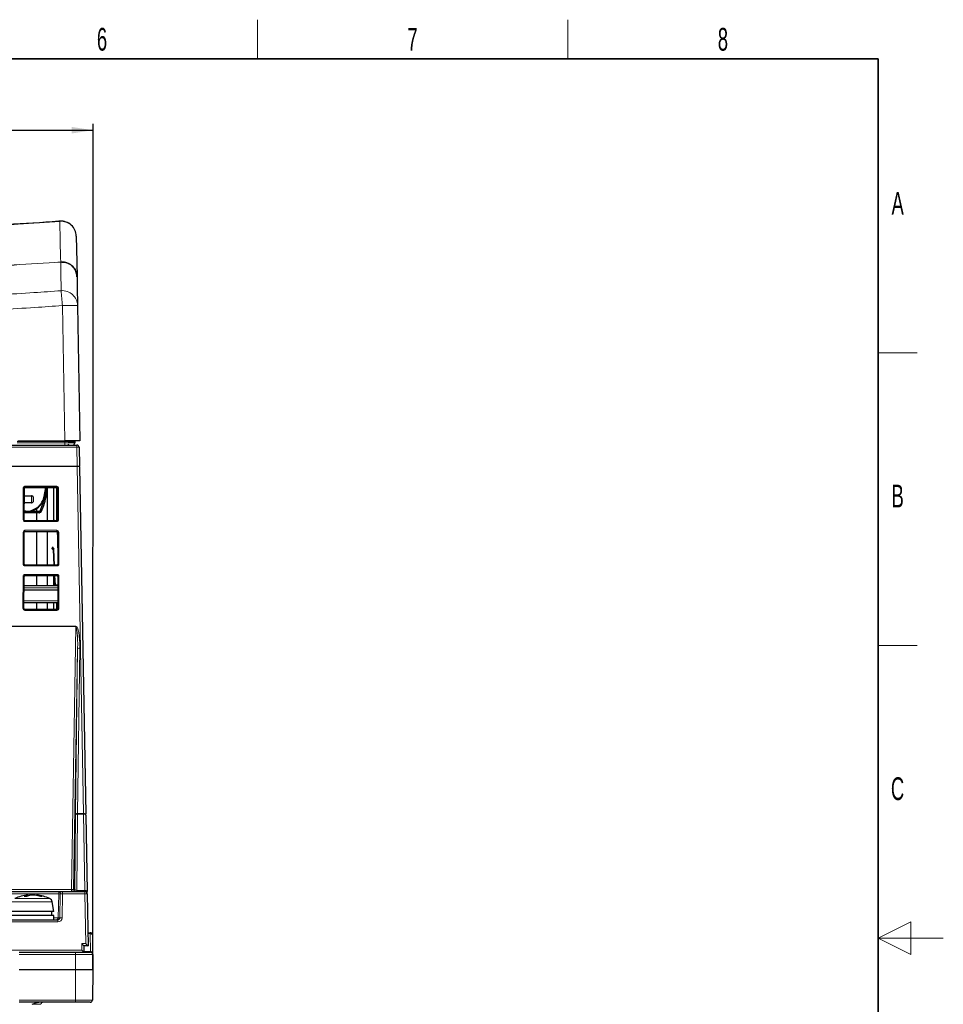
# Paper-space layout 'Blatt5' of a CAD drawing. Header units: millimetres. Extents: x 5 to 418, y 2 to 292.
# Tile 37 of 37: x 276 to 418, y 137 to 288. Entities that reach past the tile are written whole.
import ezdxf

# ---------------------------------------------------------------- set-up
doc = ezdxf.new("R2010")
doc.units = ezdxf.units.MM
doc.layers.add('SLD-0', color=7, linetype='Continuous')
doc.styles.add('SLDTEXTSTYLE0', font='TXT', dxfattribs={"width": 0.605})
doc.dimstyles.new('SLDDIMSTYLE5', dxfattribs={"dimtxt": 3.5, "dimasz": 3.302, "dimexe": 0, "dimexo": 0.0625, "dimgap": 0.875, "dimtad": 1, "dimlfac": 1.5, "dimrnd": 1e-09, "dimzin": 12, "dimdsep": 46, "dimtxsty": 'SLDTEXTSTYLE0', "dimsah": 1, "dimcen": 0.09, "dimadec": 0, "dimazin": 3, "dimtfac": 1, "dimtofl": 0, "dimtmove": 0, "dimatfit": 3, "dimfxl": 1, "dimfrac": 2, "dimtolj": 1, "dimtzin": 12, "dimarcsym": 0})

# ---------------------------------------------------------------- blocks, each defined once
blk = doc.blocks.new('_D_28')
at = {"layer": 'SLD-0', "color": 7}
for p, q in [((137.8747303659, 142.4244337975), (137.8848663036, 272.5180662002)), ((137.8847883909, 271.5180662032), (287.2179186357, 271.5064312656)), ((287.2078606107, 142.4127988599), (287.2179965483, 272.5064312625))]:
    blk.add_line(p, q, dxfattribs=at)
for points in [[(137.8847883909, 271.5180662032), (141.1867488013, 271.0098089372), (141.1868279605, 272.0258089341)], [(287.2179186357, 271.5064312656), (283.9159582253, 272.0146885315), (283.9158790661, 270.9986885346)]]:
    blk.add_solid(points, dxfattribs=at)
at = {"layer": 'SLD-0', "color": 7, "insert": (208.5412884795, 276.0242985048), "char_height": 3.5, "attachment_point": 1, "rotation": 359.995535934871, "style": 'SLDTEXTSTYLE0'}
blk.add_mtext('224', dxfattribs=at)

psp = doc.layouts.new('Blatt5')

# ---------------------------------------------------------------- linework, layer by layer
at = {"color": 7, "linetype": 'Continuous', "lineweight": 18}
for p, q in [((282.1367145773, 257.4858627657), (282.1355373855, 257.5085125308)), ((282.2428853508, 251.2416205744), (282.2449516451, 251.2417795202)), ((282.2451701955, 251.2291234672), (282.2438588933, 251.2290241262)), ((282.8633498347, 223.7519484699), (282.5004072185, 244.5447009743)), ((284.7472241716, 222.7577628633), (140.3353672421, 222.7577628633)), ((282.8749826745, 223.6197751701), (275.5286655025, 223.6197751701)), ((275.5332947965, 223.4157087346), (282.8749826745, 223.4157087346)), ((282.8749826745, 223.7519484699), (282.8749826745, 223.6197751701)), ((282.8749826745, 223.6197751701), (282.8749826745, 223.4157087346)), ((282.8749826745, 223.0852804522), (282.8749826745, 223.4157087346)), ((284.7472241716, 223.0852804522), (284.7472241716, 222.7577628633)), ((284.7994328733, 219.8489767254), (284.7472241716, 222.7577628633)), ((284.801712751, 219.7854878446), (140.2808786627, 219.7854878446)), ((140.2831585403, 219.8489767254), (284.7994328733, 219.8489767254)), ((285.7589782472, 166.4520936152), (284.801712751, 219.7854878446)), ((276.7412971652, 216.7517207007), (281.6746295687, 216.7517207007)), ((276.7412971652, 216.5906888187), (276.7412971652, 216.7517207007)), ((281.6746295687, 216.5906888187), (276.7412971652, 216.5906888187)), ((276.7412971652, 216.5638766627), (276.7412971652, 216.5906888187)), ((279.6741288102, 215.1608329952), (279.9012374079, 216.5638766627)), ((281.6746295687, 216.5906888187), (281.6746295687, 216.7517207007)), ((281.6746295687, 216.5638766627), (281.6746295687, 216.5906888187)), ((276.4833928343, 211.5796716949), (276.5016964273, 216.5130040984)), ((276.6350071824, 216.4852879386), (276.6167035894, 211.551950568)), ((276.6624104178, 216.4852879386), (276.6350071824, 216.4852879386)), ((279.4901839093, 214.6354180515), (279.6741288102, 215.1608329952)), ((281.753511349, 216.4852879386), (281.7809145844, 216.4852879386)), ((281.7992181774, 211.551950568), (281.7809145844, 216.4852879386)), ((281.9142303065, 216.5130040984), (281.9325338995, 211.5796716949)), ((278.7814151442, 213.5763329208), (279.0254961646, 213.872438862)), ((276.6441068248, 211.551950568), (276.6167035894, 211.551950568)), ((276.7412971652, 211.4543976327), (276.7412971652, 211.4263983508)), ((276.7412971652, 211.3208087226), (276.7412971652, 211.4263983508)), ((276.7412971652, 211.4263983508), (281.6746295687, 211.4263983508)), ((281.6746295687, 211.3208087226), (276.7412971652, 211.3208087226)), ((281.6746295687, 211.4543976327), (281.6746295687, 211.4263983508)), ((281.6746295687, 211.3208087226), (281.6746295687, 211.4263983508)), ((281.771814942, 211.551950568), (281.7992181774, 211.551950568)), ((276.4581602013, 204.7796708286), (276.4764637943, 209.7130032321)), ((276.6097795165, 209.6852821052), (276.5914759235, 204.7519497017)), ((276.6371827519, 209.6852821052), (276.6097795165, 209.6852821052)), ((276.7412971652, 209.9768531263), (281.6746295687, 209.9768531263)), ((276.7412971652, 209.8158212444), (276.7412971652, 209.9768531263)), ((281.6746295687, 209.8158212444), (276.7412971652, 209.8158212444)), ((276.7412971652, 209.7890140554), (276.7412971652, 209.8158212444)), ((281.6746295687, 209.8158212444), (281.6746295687, 209.9768531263)), ((281.6746295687, 209.7890140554), (281.6746295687, 209.8158212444)), ((281.7855538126, 207.8498266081), (281.695550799, 209.7835105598)), ((281.7787439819, 209.6852821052), (281.8061472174, 209.6852821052)), ((281.8244508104, 204.7519497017), (281.8061472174, 209.6852821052)), ((281.9394579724, 209.7130032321), (281.9577615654, 204.7796708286)), ((281.1766873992, 207.0643466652), (281.2899362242, 204.6290747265)), ((276.6188791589, 204.7519497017), (276.5914759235, 204.7519497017)), ((276.7412971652, 204.6290747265), (276.7412971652, 204.6010754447)), ((276.7412971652, 204.4954858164), (276.7412971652, 204.6010754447)), ((276.7412971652, 204.6010754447), (281.6746295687, 204.6010754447)), ((281.6746295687, 204.4954858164), (276.7412971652, 204.4954858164)), ((281.6746295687, 204.6290747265), (281.6746295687, 204.6010754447)), ((281.6746295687, 204.4954858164), (281.6746295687, 204.6010754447)), ((281.7970475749, 204.7519497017), (281.8244508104, 204.7519497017)), ((276.4329325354, 197.9796699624), (276.4512361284, 202.9130023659)), ((276.7412971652, 203.201990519), (281.6746295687, 203.201990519)), ((276.7412971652, 203.040958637), (276.7412971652, 203.201990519)), ((281.6746295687, 203.040958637), (276.7412971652, 203.040958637)), ((276.7412971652, 203.014146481), (276.7412971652, 203.040958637)), ((281.3650331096, 203.014146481), (281.4300369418, 201.6162884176)), ((281.6746295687, 203.040958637), (281.6746295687, 203.201990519)), ((281.6746295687, 203.014146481), (281.6746295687, 203.040958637)), ((281.9646856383, 202.9130023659), (281.9829892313, 197.9796699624)), ((276.5845468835, 202.885281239), (276.5662432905, 197.9519488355)), ((276.6119501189, 202.885281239), (276.5845468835, 202.885281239)), ((281.4300369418, 201.6162884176), (281.8086804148, 201.6162884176)), ((281.8039716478, 202.885281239), (281.8313748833, 202.885281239)), ((281.8496784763, 197.9519488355), (281.8313748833, 202.885281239)), ((281.8103791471, 201.1577647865), (276.6055426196, 201.1577647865)), ((276.5980771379, 199.1461328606), (281.8178446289, 199.1461328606)), ((281.8153362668, 198.8186152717), (281.8200649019, 198.5475383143)), ((276.5936465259, 197.9519488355), (276.5662432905, 197.9519488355)), ((276.7412971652, 197.8037518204), (276.7412971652, 197.7757525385)), ((276.7412971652, 197.6701579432), (276.7412971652, 197.7757525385)), ((276.7412971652, 197.7757525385), (281.6746295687, 197.7757525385)), ((281.6746295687, 197.6701579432), (276.7412971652, 197.6701579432)), ((281.6746295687, 197.8037518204), (281.6746295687, 197.7757525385)), ((281.6746295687, 197.6701579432), (281.6746295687, 197.7757525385)), ((281.8222752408, 197.9519488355), (281.8496784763, 197.9519488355)), ((140.503050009, 195.2384275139), (284.5795414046, 195.2384275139)), ((284.5795414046, 195.1749386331), (140.503050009, 195.1749386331)), ((283.8860612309, 154.746131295), (284.5795414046, 195.1749386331)), ((284.5795414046, 195.2384275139), (284.5795414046, 195.1749386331)), ((284.8551930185, 191.8180547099), (284.2192958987, 154.746131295)), ((284.5052293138, 166.36245568), (284.8551930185, 191.8180547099)), ((285.1884227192, 191.8815386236), (284.8384590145, 166.4259420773)), ((284.8333727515, 166.3283767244), (284.7466529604, 154.5853105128)), ((285.7594848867, 166.354687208), (284.8333727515, 166.3283767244)), ((284.8384590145, 166.4259420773), (285.7589782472, 166.4520936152)), ((285.9707287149, 154.5853105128), (285.7594848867, 166.354687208)), ((268.5412974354, 154.746131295), (283.8860612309, 154.746131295)), ((283.8860612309, 154.746131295), (283.8860612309, 154.4186161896)), ((284.2192958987, 154.746131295), (284.4187876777, 154.746131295)), ((284.7466529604, 154.5853105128), (285.9707287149, 154.5853105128)), ((281.9420706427, 154.0911010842), (273.8071840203, 154.0911010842)), ((275.1892220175, 153.3538388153), (280.5600376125, 153.3538388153)), ((281.8779062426, 150.412799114), (281.9420706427, 154.0911010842)), ((282.1918836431, 154.0911010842), (281.9420706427, 154.0911010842)), ((282.1276397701, 150.412799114), (282.1918836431, 154.0911010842)), ((282.5249643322, 154.0852821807), (282.4607204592, 150.4069802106)), ((282.5249643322, 154.4186161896), (282.5249643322, 154.0852821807)), ((285.979704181, 154.0852821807), (282.5249643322, 154.0852821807)), ((285.979704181, 154.4186161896), (285.979704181, 154.0852821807)), ((286.1173114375, 146.4186161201), (285.979704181, 154.0852821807)), ((280.3123902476, 152.8594133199), (274.8012255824, 152.8594133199)), ((280.9480340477, 152.8594133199), (280.3123902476, 152.8594133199)), ((281.2079599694, 150.412799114), (281.8779062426, 150.412799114)), ((281.7937444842, 150.0852840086), (281.7937444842, 149.7519499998)), ((281.8779062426, 150.412799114), (282.1276397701, 150.412799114)), ((281.7937444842, 149.7519499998), (273.9555101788, 149.7519499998)), ((286.7814859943, 147.966212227), (286.4229193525, 147.966212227)), ((286.7814859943, 147.966212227), (286.7814859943, 148.085282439)), ((286.8296912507, 145.204354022), (286.7814859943, 147.966212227)), ((273.2545595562, 145.418616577), (285.4746293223, 145.418616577)), ((285.4746293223, 146.4186161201), (286.1173114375, 146.4186161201)), ((285.4746293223, 145.418616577), (285.4746293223, 146.4186161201)), ((284.5412950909, 144.7577674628), (275.874630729, 144.7577674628)), ((284.5412950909, 144.7577674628), (284.5412950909, 145.0852825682)), ((284.5412950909, 142.4244343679), (284.5412950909, 144.7577674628)), ((287.167133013, 144.7577674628), (284.5412950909, 144.7577674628)), ((285.8079633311, 145.204354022), (286.8296912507, 145.204354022)), ((275.874630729, 142.4244343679), (284.5412950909, 142.4244343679)), ((284.5412950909, 142.4127990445), (275.874630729, 142.4127990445)), ((284.5412950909, 142.4244343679), (284.5412950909, 142.4127990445)), ((284.5412950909, 142.4244343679), (287.2078628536, 142.4244343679)), ((287.2078628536, 142.4127990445), (284.5412950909, 142.4127990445)), ((284.5412950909, 137.7461322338), (284.5412950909, 142.4127990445)), ((275.874630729, 137.7461322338), (284.5412950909, 137.7461322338)), ((284.5412950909, 137.7461322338), (287.1264031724, 137.7461322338)), ((284.5412950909, 137.7461322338), (284.5412950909, 137.4186165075))]:
    psp.add_line(p, q, dxfattribs=at)
at = {"color": 7, "linetype": 'Continuous', "lineweight": 25}
for p, q in [((284.8333876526, 244.5447009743), (285.1963253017, 223.7519484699)), ((140.3353672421, 223.0852804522), (284.7472241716, 223.0852804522)), ((275.6590854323, 223.7519484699), (282.8633498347, 223.7519484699)), ((285.1963253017, 223.7519484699), (282.8633498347, 223.7519484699)), ((283.3963246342, 223.7519484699), (283.3986343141, 223.6197751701)), ((284.4068071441, 223.6197751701), (284.4050289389, 223.4157087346)), ((285.0805035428, 222.7579317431), (285.1327122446, 219.8491356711)), ((285.1349921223, 219.7221678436), (286.0922576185, 166.3887711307)), ((276.6624104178, 216.4852879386), (276.7412971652, 216.5638766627)), ((276.7412971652, 216.5638766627), (281.6746295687, 216.5638766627)), ((279.7399373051, 215.1538493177), (279.968173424, 216.5638766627)), ((280.0563982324, 216.4954902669), (280.052484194, 216.5638766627)), ((280.2105855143, 211.4543976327), (280.2105855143, 216.5638766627)), ((281.2079599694, 211.4642920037), (281.2079599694, 216.5638766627)), ((281.6746295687, 211.4852827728), (281.6746295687, 216.5638766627)), ((281.6746295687, 216.5638766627), (281.753511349, 216.4852879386)), ((276.6441068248, 211.551950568), (276.6624104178, 216.4852879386)), ((276.6579450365, 215.2816416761), (277.7412942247, 215.2816416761)), ((281.753511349, 216.4852879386), (281.771814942, 211.551950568)), ((277.7412942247, 214.2165960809), (276.6539912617, 214.2165960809)), ((279.0951541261, 212.9751108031), (279.452896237, 213.8905984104)), ((279.2814385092, 212.9023136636), (279.6391756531, 213.817811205)), ((278.9599459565, 212.6827798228), (276.6483039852, 212.6827798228)), ((279.0495863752, 212.6946212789), (276.6483486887, 212.6946212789)), ((278.9599459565, 212.8827732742), (276.6490440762, 212.8827732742)), ((278.5587421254, 212.8827732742), (278.5587421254, 213.3751771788)), ((278.5587421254, 211.4543976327), (278.5587421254, 212.6827798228)), ((276.7412971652, 211.4543976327), (276.6441068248, 211.551950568)), ((281.6746295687, 211.4543976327), (276.7412971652, 211.4543976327)), ((281.2797736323, 211.4852827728), (281.656360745, 211.4852827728)), ((281.656360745, 211.4852827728), (281.7456882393, 211.4852827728)), ((281.771814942, 211.551950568), (281.6746295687, 211.4543976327)), ((276.6188791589, 204.7519497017), (276.6371827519, 209.6852821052)), ((276.6371827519, 209.6852821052), (276.7412971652, 209.7890140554)), ((276.7412971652, 209.7890140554), (281.6746295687, 209.7890140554)), ((278.5587421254, 204.6290747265), (278.5587421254, 209.7890140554)), ((280.2105855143, 204.6290747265), (280.2105855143, 209.7890140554)), ((281.6746295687, 209.7890140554), (281.7787439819, 209.6852821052)), ((281.7787439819, 209.6852821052), (281.7970475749, 204.7519497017)), ((280.9380701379, 207.4362796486), (281.1766873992, 207.0643466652)), ((281.0839922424, 207.0061129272), (280.9096784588, 207.2832894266)), ((281.079243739, 207.0089292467), (281.1899991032, 204.6290747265)), ((281.6746295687, 204.6290747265), (276.7412971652, 204.6290747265)), ((276.7412971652, 203.014146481), (281.6746295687, 203.014146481)), ((278.5587421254, 201.4852823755), (278.5587421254, 203.014146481)), ((280.2105855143, 201.4852823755), (280.2105855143, 203.014146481)), ((281.2079599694, 201.4852823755), (281.2079599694, 203.014146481)), ((281.2651555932, 203.014146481), (281.3306064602, 201.6077699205)), ((281.2651555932, 203.014146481), (281.3306064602, 201.6077699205)), ((276.5936465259, 197.9519488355), (276.6119501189, 202.885281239)), ((276.6067595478, 201.4852823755), (281.809167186, 201.4852823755)), ((281.3298961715, 201.6236793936), (281.3316396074, 201.5802772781)), ((281.3298961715, 201.6236793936), (281.3316396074, 201.5802772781)), ((281.3298961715, 201.6236793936), (281.3306312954, 201.6054056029)), ((281.3298961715, 201.6236793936), (281.3306312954, 201.6054056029)), ((281.3298961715, 201.6236793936), (281.3306312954, 201.6054056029)), ((281.3298961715, 201.6236793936), (281.3306312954, 201.6054056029)), ((281.3298961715, 201.6236793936), (281.3306312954, 201.6054056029)), ((281.3298961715, 201.6236793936), (281.331048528, 201.5950095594)), ((281.8039716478, 202.885281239), (281.8222752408, 197.9519488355)), ((276.604285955, 200.8186143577), (281.8116407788, 200.8186143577)), ((281.8190615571, 198.8186152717), (276.5968651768, 198.8186152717)), ((278.5587421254, 197.8037518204), (278.5587421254, 198.8186152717)), ((280.2105855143, 197.8037518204), (280.2105855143, 198.8186152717)), ((281.2079599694, 197.8037518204), (281.2079599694, 198.8186152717)), ((281.6746295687, 197.8037518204), (281.6746295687, 198.8186152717)), ((281.6746295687, 197.8037518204), (276.7412971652, 197.8037518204)), ((284.4187876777, 154.746131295), (284.50312825, 166.1675534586)), ((286.0957544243, 166.1940303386), (286.3069982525, 154.4246511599)), ((273.4741082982, 154.4186161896), (282.2751513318, 154.4186161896)), ((277.2043706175, 153.75727037), (277.1762868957, 153.8673576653)), ((277.2537530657, 153.7732940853), (277.2226146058, 153.8861033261)), ((277.4304311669, 153.8236699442), (277.4351399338, 153.8673576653)), ((277.7892461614, 153.8787148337), (277.7889779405, 153.8861033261)), ((278.5124541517, 153.8347092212), (278.5266400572, 153.8861033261)), ((278.6495845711, 153.8070005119), (278.6627820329, 153.8673576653)), ((282.2751513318, 154.4186161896), (282.5249643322, 154.4186161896)), ((282.5249643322, 154.4186161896), (285.979704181, 154.4186161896)), ((286.3129835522, 154.091264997), (286.4566804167, 146.085283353)), ((281.2079599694, 151.3852836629), (280.9480340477, 152.8594133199)), ((273.9555101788, 150.0852840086), (281.7937444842, 150.0852840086)), ((281.2079599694, 151.3852836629), (274.5412946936, 151.3852836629)), ((281.2079599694, 150.7519495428), (274.5412946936, 150.7519495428)), ((280.8746309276, 150.7519495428), (280.8746309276, 151.3852836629)), ((281.2079599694, 150.0852840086), (281.2079599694, 150.7519495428)), ((286.4207835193, 148.085282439), (286.7814859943, 148.085282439)), ((287.1147653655, 147.7577673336), (287.162975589, 144.9959091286)), ((286.4566804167, 146.085283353), (285.8079633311, 146.085283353)), ((285.8079633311, 146.085283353), (285.8079633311, 145.0852825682)), ((275.874630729, 145.0852825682), (284.5412950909, 145.0852825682)), ((284.5412950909, 145.0852825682), (286.8338486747, 145.0852825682)), ((287.167133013, 144.7577674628), (287.2078628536, 142.4244343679)), ((287.2078628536, 142.4127990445), (287.1264031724, 137.7461322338)), ((284.5412950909, 137.4186165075), (275.874630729, 137.4186165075)), ((286.7931188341, 137.4186165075), (284.5412950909, 137.4186165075))]:
    psp.add_line(p, q, dxfattribs=at)
at = {"color": 7, "linetype": 'Continuous', "lineweight": 18, "flags": 128}
for points in [[(282.2449516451, 251.2417795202), (282.2338701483, 251.8808605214), (282.1888040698, 254.480854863), (282.1367145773, 257.4858627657)], [(284.7994328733, 219.8489767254), (284.8001977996, 219.8276680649), (284.8009577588, 219.8064786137), (284.801712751, 219.7854878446)], [(281.2580626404, 211.4543976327), (281.2611124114, 211.4632936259), (281.2669288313, 211.4753536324), (281.2732320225, 211.4827793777), (281.2797736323, 211.4852827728)], [(281.6346497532, 211.4543976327), (281.6376995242, 211.4632936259), (281.6435159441, 211.4753536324), (281.6498141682, 211.4827793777), (281.656360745, 211.4852827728)], [(284.8333727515, 166.3283767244), (284.7697398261, 166.3253741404), (284.7085655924, 166.3163415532), (284.6521001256, 166.3016117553), (284.6024246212, 166.2817311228), (284.561366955, 166.2574273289), (284.5304420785, 166.2295969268), (284.5107874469, 166.1992680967), (284.50312825, 166.1675534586)], [(286.0957544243, 166.1940303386), (286.0887657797, 166.226425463), (286.0692402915, 166.2573453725), (286.0379230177, 166.2856004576), (285.9960259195, 166.3101103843), (285.9451483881, 166.3299264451), (285.8872524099, 166.3442911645), (285.8245582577, 166.3526531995), (285.7594848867, 166.354687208)], [(286.3069982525, 154.4246511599), (286.3000096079, 154.4570462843), (286.2804841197, 154.4879661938), (286.2491718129, 154.5162237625), (286.2072697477, 154.5407312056), (286.1563922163, 154.56054975), (286.098496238, 154.5749144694), (286.0358070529, 154.5832740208), (285.9707287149, 154.5853105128)], [(282.1918836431, 154.0911010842), (282.2002233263, 154.0909545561), (282.2204938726, 154.0906018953), (282.2519551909, 154.0900505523), (282.2934449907, 154.089327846), (282.3434433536, 154.0884536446), (282.4001124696, 154.0874627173), (282.4613711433, 154.0863948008), (282.5249643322, 154.0852821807)], [(285.979704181, 154.0852821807), (286.0447229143, 154.0864494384), (286.1072432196, 154.0875719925), (286.16486601, 154.0886076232), (286.2153660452, 154.089511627), (286.2568161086, 154.0902566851), (286.2876118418, 154.0908105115), (286.30658102, 154.0911507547), (286.3129835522, 154.091264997)], [(282.1276397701, 150.412799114), (282.1359794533, 150.4126525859), (282.1562499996, 150.4122999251), (282.1877063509, 150.4117485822), (282.2292011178, 150.4110258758), (282.2791994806, 150.4101516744), (282.3358685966, 150.4091607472), (282.3971272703, 150.4080928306), (282.4607204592, 150.4069802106)], [(286.7814859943, 147.966212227), (286.8460477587, 147.9628147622), (286.9081706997, 147.9514290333), (286.9654904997, 147.9324859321), (287.0158415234, 147.9067044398), (287.057311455, 147.8750593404), (287.0883307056, 147.8387501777), (287.1077320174, 147.7991528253), (287.1147653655, 147.7577673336)], [(286.8338486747, 145.0852825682), (286.8335754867, 145.0931839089), (286.8327608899, 145.1165141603), (286.8314446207, 145.1541656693), (286.8296912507, 145.204354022)], [(286.8296912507, 145.204354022), (286.8942579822, 145.2009565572), (286.9563759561, 145.1895708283), (287.0137007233, 145.1706277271), (287.0640467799, 145.1448462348), (287.1055216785, 145.1132011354), (287.1365409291, 145.0768919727), (287.1559372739, 145.0372946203), (287.162975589, 144.9959091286)]]:
    psp.add_lwpolyline(points, dxfattribs=at)
at = {"color": 7, "linetype": 'Continuous', "lineweight": 25, "flags": 128}
for points in [[(284.6469989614, 255.2227439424), (284.7165973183, 251.2356799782), (284.756512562, 248.9486994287)], [(285.1349921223, 219.7221678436), (285.1342371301, 219.7641493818), (285.1334771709, 219.8065382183), (285.1327122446, 219.8491356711)], [(286.0957544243, 166.1940303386), (286.0946368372, 166.2562104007), (286.0934695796, 166.3213632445), (286.0922576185, 166.3887711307)], [(277.2368005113, 153.8347092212), (277.3327689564, 153.8516046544), (277.4351399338, 153.8673576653)], [(286.3129835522, 154.091264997), (286.3127997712, 154.101395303), (286.3122633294, 154.1314757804), (286.3113791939, 154.1805974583), (286.3101821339, 154.24726277), (286.308706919, 154.3294451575), (286.3069982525, 154.4246511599)], [(285.4746293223, 146.4186161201), (285.5325103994, 146.3607338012), (285.5886331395, 146.3046098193), (285.6412938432, 146.2519491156), (285.6888931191, 146.204353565), (285.7299756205, 146.1632685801), (285.763304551, 146.1299408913), (285.7878616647, 146.1053850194), (285.8028969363, 146.0903472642), (285.8079633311, 146.085283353)], [(285.4746293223, 145.418616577), (285.5325103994, 145.3607330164), (285.5886331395, 145.3046090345), (285.6412938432, 145.2519495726), (285.6888931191, 145.204354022), (285.7299756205, 145.1632677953), (285.763304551, 145.1299413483), (285.7878616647, 145.1053854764), (285.8028969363, 145.0903464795), (285.8079633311, 145.0852825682)], [(286.1173114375, 146.4186161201), (286.176240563, 146.3607338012), (286.2333815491, 146.3046098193), (286.2869959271, 146.2519491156), (286.3354545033, 146.204353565), (286.3772820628, 146.1632685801), (286.4112120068, 146.1299408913), (286.4362111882, 146.1053850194), (286.4515246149, 146.0903472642), (286.4566804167, 146.085283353)], [(287.167133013, 144.7577674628), (287.166854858, 144.7735701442), (287.1660402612, 144.8202281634), (287.164728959, 144.8955311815), (287.162975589, 144.9959091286)]]:
    psp.add_lwpolyline(points, dxfattribs=at)
at = {"color": 7, "linetype": 'Continuous', "lineweight": 25}
for centre, radius, start, end in [((282.3140227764, 255.182019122), 2.333333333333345, 1, 94.3869773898), ((283.6045016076, 223.2852829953), 0.2000000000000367, 181, 270), ((284.0717071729, 223.4186163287), 0.3333333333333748, 270, 359.5), ((284.540136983, 223.6186163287), 0.1333333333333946, 139.0832057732, 179.5), ((284.540136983, 223.6186163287), 0.1333333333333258, 90, 112.6217569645), ((284.7472247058, 222.751949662), 0.3333333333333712, 1.0282753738, 90), ((273.8023108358, 216.0986220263), 6.066666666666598, 338.6564447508, 358.4817960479), ((273.8023108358, 216.0986220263), 6.266666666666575, 338.6564447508, 3.6309970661), ((278.9599466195, 213.0279403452), 0.14516485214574, 270, 338.6564447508), ((278.9599466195, 213.0279403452), 0.3451648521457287, 270, 285.0520295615), ((278.9599466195, 213.0279403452), 0.3451648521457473, 285.0520295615, 338.6564447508), ((281.2797752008, 211.351949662), 0.133333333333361, 90, 129.7918873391), ((276.7412954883, 204.7514954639), 0.1224191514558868, 179.7874199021, 270), ((281.6746288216, 204.7514954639), 0.1224191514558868, 270, 0.2125800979), ((276.7412954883, 202.8848031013), 0.1293449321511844, 90, 179.787419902), ((281.6746288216, 202.8848031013), 0.1293449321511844, 0.212580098, 90), ((276.7412954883, 197.9514018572), 0.1476487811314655, 179.7874199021, 270), ((281.6746288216, 197.9514018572), 0.1476487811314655, 270, 0.2125800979), ((277.8746288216, 147.251949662), 6.666666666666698, 95.922483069, 113.7540226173), ((277.6143601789, 151.6500211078), 2.260196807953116, 101.175849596, 116.3399934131), ((276.7978123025, 149.3356818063), 4.34387217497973, 87.5420195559, 92.4579804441), ((278.2287211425, 150.6664497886), 3.256346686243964, 100.5875955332, 112.470761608), ((277.2476565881, 153.7575954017), 0.1309251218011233, 101.0268798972, 123.0327547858), ((277.9667514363, 147.1816511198), 6.706808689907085, 91.5188839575, 94.5462875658), ((278.1275036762, 148.0315780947), 5.856913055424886, 91.6361350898, 94.8687724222), ((277.782474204, 147.1809624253), 6.707497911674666, 85.4538893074, 88.4810241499), ((277.6192236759, 149.0479060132), 4.869290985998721, 71.8740235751, 81.7953131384), ((278.4609948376, 152.9056050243), 0.9826933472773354, 78.1505407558, 86.1697135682), ((277.8746288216, 147.251949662), 6.666666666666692, 66.2459773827, 84.077516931), ((278.0908550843, 150.0176227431), 3.891986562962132, 70.028581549, 81.549791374), ((279.2771320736, 151.1178251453), 2.561728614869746, 86.7991778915, 93.2008221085), ((280.2914945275, 152.7436488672), 0.6666666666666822, 10, 66.2459773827), ((285.9797033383, 154.0852829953), 0.3333333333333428, 1.0282753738, 90), ((286.781484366, 147.751949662), 0.3333333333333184, 1, 90), ((286.8338495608, 144.751949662), 0.3333333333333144, 1, 90), ((286.8745780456, 142.4186163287), 0.3333333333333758, 359, 1), ((279.5355279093, 137.0852829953), 0.3333333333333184, 90, 179), ((286.7931210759, 137.751949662), 0.3333333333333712, 270, 359)]:
    psp.add_arc(centre, radius, start, end, dxfattribs=at)
at = {"color": 7, "linetype": 'Continuous', "lineweight": 18}
for centre, radius, start, end in [((282.3240319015, 255.169856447), 2.323569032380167, 1.3042401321, 94.6239862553), ((275.2645586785, 250.6959503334), 6.999628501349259, 4.3677289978, 4.4711453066), ((282.1111946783, 251.2331398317), 0.1340357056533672, 358.2828815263, 3.6957399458), ((282.5027737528, 244.5010930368), 2.331021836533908, 1.0719318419, 94.4852862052), ((-207.482368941, 207.0295338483), 491.4168380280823, 4.3782668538, 4.6449576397), ((283.6668974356, 211.1126970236), 33.45234801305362, 88.0016793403, 91.9983206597), ((284.9162818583, 217.985993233), 4.774763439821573, 88.0289985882, 92.0290674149), ((284.9683449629, 215.0842512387), 4.767718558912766, 88.0243342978, 92.0303160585), ((284.8889738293, 219.3360253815), 0.457854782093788, 57.4980565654, 100.9870312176), ((276.7412954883, 216.5121155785), 0.2396038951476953, 90, 179.7874199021), ((276.5321703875, 216.3251185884), 0.1903408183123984, 57.2974923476, 99.2128211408), ((281.6746288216, 216.5121155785), 0.2396038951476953, 0.2125800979, 90), ((281.8837533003, 216.3251148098), 0.1903450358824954, 80.7864559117, 122.7023797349), ((279.7392439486, 215.4608703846), 0.3070218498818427, 257.7553551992, 270.1293928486), ((276.7412954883, 211.5787143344), 0.2579077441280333, 179.7874199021, 270), ((276.5138674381, 211.3918179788), 0.190309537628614, 57.2916758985, 99.2145449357), ((281.6562485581, 211.3581432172), 0.1271396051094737, 58.7532381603, 89.9494426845), ((281.6746288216, 211.5787143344), 0.2579077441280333, 270, 0.2125800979), ((281.9020562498, 211.3918142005), 0.190313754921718, 80.7847320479, 122.7081961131), ((276.7412954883, 209.7120219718), 0.264833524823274, 90, 179.7874199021), ((276.5069414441, 209.5251457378), 0.190313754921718, 57.2918038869, 99.2152679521), ((281.6746288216, 209.7120219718), 0.264833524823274, 0.2125800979, 90), ((281.9089833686, 209.5251495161), 0.1903095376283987, 80.7854550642, 122.7083241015), ((276.7412954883, 204.7786207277), 0.283137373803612, 179.7874199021, 270), ((276.4886378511, 204.5918133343), 0.1903137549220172, 57.2918038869, 99.2152679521), ((281.6746288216, 204.7786207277), 0.283137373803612, 270, 0.2125800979), ((281.9272869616, 204.5918171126), 0.1903095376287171, 80.7854550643, 122.7083241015), ((276.7412954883, 202.9119283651), 0.2900631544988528, 90, 179.7874199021), ((276.481732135, 202.7252515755), 0.1902113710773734, 57.2803474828, 99.2258733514), ((281.6746288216, 202.9119283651), 0.2900631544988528, 0.2125800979, 90), ((281.9341943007, 202.7252291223), 0.1902327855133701, 80.7765989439, 122.717180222), ((281.4524944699, 200.7680332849), 0.8485523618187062, 91.5165497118, 98.2474819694), ((276.7412954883, 197.978527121), 0.3083670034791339, 179.7874199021, 270), ((276.4634118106, 197.7918387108), 0.1902881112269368, 57.2892043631, 99.2170164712), ((281.6746288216, 197.978527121), 0.3083670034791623, 270, 0.212580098), ((281.9525146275, 197.7918162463), 0.1903095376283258, 80.7854550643, 122.7083241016), ((285.1046049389, 191.415191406), 0.4738197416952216, 79.8108691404, 121.7615725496), ((284.7546375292, 165.9596300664), 0.4737857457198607, 79.8096749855, 121.7635908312), ((285.8462458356, 166.0026805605), 0.4578075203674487, 57.4952540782, 100.9890095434), ((283.8860349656, 154.7519275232), 0.3333113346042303, 270.0045149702, 359.0035857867), ((284.0526785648, 159.7228699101), 4.979526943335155, 268.082498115, 271.917501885), ((284.0855295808, 154.751924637), 0.3333084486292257, 270.0048812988, 359.0040733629), ((281.7149175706, 154.5563198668), 3.031873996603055, 357.3968065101, 0.5478680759), ((282.2752488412, 154.0853890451), 0.3332271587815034, 90.0167659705, 179.0178118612), ((282.5250597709, 154.0853911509), 0.333225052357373, 90.0164100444, 179.0181677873), ((281.5447320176, 150.4185071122), 0.3332231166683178, 270.0160829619, 359.0184948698)]:
    psp.add_arc(centre, radius, start, end, dxfattribs=at)
for centre, major_axis, ratio, start_param, end_param in [((284.5207212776, 191.8208812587), (0.06114749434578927, 3.417524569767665), 0.1950404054, 4.733628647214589, 6.286675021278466), ((284.5207212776, 191.7515773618), (0.05994593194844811, 3.423362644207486), 0.0973545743, 4.733513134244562, 6.286559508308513), ((284.5190329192, 166.5014558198), (0.0116550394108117, 0.6672665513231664), 0.017429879, 1.780950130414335, 2.095163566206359), ((284.8522647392, 166.495638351), (0.02113707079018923, 0.3340671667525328), 0.0286555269, 1.782782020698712, 2.096995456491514), ((285.7564922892, 166.5213271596), (-0.002498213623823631, 0.3333968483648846), 0.0060334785, 4.188947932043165, 4.50316136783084), ((284.752105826, 154.751949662), (0.333356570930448, 0.004100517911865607), 0.4997343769, 3.151900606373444, 4.689886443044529), ((285.9677375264, 154.751949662), (-0.01196709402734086, 0.333333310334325), 0.0103471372, 2.093930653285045, 3.141221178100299), ((281.793746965, 150.4186163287), (-0.6670730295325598, -8.526512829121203e-14), 0.999390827, 1.570796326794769, 3.12413936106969), ((277.8686073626, 137.0852829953), (1.333637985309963, 0.005818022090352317), 0.0043603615, 6.283090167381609, 7.85358190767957)]:
    psp.add_ellipse(centre, major_axis=major_axis, ratio=ratio, start_param=start_param, end_param=end_param, dxfattribs=at)
at = {"color": 7, "linetype": 'Continuous', "lineweight": 25}
psp.add_ellipse((281.793746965, 150.4186163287), major_axis=(0.3339427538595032, 2.842170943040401e-14), ratio=0.9981750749, start_param=4.712388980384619, end_param=6.265732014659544, dxfattribs=at)
at = {"color": 7, "linetype": 'Continuous', "lineweight": 18}
for points, knots in [([(282.1367145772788, 257.4858627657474), (279.997210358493, 257.3346497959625), (274.5924662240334, 256.9526606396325), (265.9037648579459, 256.5791406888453), (259.3540658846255, 256.5311567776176), (256.0778072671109, 256.5071544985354)], [0, 0, 0, 0, 0.2466914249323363, 0.6231836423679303, 1, 1, 1, 1]), ([(228.5079619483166, 251.4300904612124), (228.5079751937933, 251.4300904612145), (232.1077224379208, 251.4300910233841), (240.4459196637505, 250.3688260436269), (253.6067320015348, 250.2255909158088), (267.9398311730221, 250.3015150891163), (277.4751652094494, 250.9282497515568), (282.242885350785, 251.2416205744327)], [0, 0, 0, 0, 7.387375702e-07, 0.2007680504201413, 0.4671781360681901, 0.7335860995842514, 1, 1, 1, 1]), ([(282.2438588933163, 251.2290241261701), (277.4759602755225, 250.9156169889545), (267.9402673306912, 250.2888095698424), (253.6066223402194, 250.2128938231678), (240.4456629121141, 250.3561399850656), (232.1075041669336, 251.4174349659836), (228.5079751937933, 251.4174344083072), (228.5079619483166, 251.4174344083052)], [0, 0, 0, 0, 0.2664190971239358, 0.5328323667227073, 0.7992477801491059, 0.9999992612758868, 1, 1, 1, 1]), ([(282.3204806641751, 246.824976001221), (282.3157549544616, 247.0966149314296), (282.3000319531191, 248.0003901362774), (282.2779126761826, 249.2716014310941), (282.256644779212, 250.4941898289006), (282.2480932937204, 250.9856633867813), (282.2438588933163, 251.2290241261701)], [0, 0, 0, 0, 0.1260002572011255, 0.4192179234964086, 0.7124167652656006, 1, 1, 1, 1]), ([(228.5079619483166, 247.007674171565), (228.5079751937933, 247.0076741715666), (233.2122784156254, 247.0076747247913), (242.615786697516, 245.8299705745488), (255.6281616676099, 245.7868019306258), (267.4815929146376, 245.9433441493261), (275.9867553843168, 246.3588682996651), (280.9278420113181, 246.722489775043), (282.3204806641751, 246.824976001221)], [0, 0, 0, 0, 7.376583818e-07, 0.2619889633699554, 0.5259247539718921, 0.7240784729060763, 0.9222318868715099, 1, 1, 1, 1]), ([(282.5004072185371, 244.5447009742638), (281.0980019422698, 244.4413561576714), (276.1223937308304, 244.0746980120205), (267.5581543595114, 243.6645362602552), (255.6207711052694, 243.4677565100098), (242.5323497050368, 243.7037785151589), (233.0542883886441, 244.386692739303), (228.3368444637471, 244.7265944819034)], [0, 0, 0, 0, 0.0778057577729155, 0.2760478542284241, 0.4742902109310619, 0.7383424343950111, 1, 1, 1, 1]), ([(282.8749826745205, 223.4157087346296), (282.8749959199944, 223.4157087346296), (283.0447678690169, 223.4157087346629), (283.3865505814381, 223.4157087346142), (283.8448321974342, 223.4157087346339), (284.1921199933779, 223.4157087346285), (284.3776604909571, 223.4157087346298), (284.3971613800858, 223.4157087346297), (284.4050289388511, 223.4157087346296)], [0, 0, 0, 0, 1.66065670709e-05, 0.2128522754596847, 0.4251529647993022, 0.6432613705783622, 0.8560751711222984, 0.9999999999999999, 0.9999999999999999, 0.9999999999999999, 0.9999999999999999]), ([(276.7412971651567, 216.590688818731), (276.7302340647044, 216.5896743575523), (276.7081263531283, 216.5876471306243), (276.6783942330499, 216.5720376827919), (276.6544593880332, 216.548646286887), (276.6382879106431, 216.5186142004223), (276.6360892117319, 216.4962793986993), (276.635007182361, 216.4852879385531)], [0, 0, 0, 0, 0.1892934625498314, 0.3782705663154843, 0.5752479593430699, 0.7909699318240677, 1, 1, 1, 1]), ([(281.7809145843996, 216.4852879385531), (281.7794268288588, 216.4982755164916), (281.7764485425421, 216.5242748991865), (281.7544373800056, 216.5581652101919), (281.7230494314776, 216.5815167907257), (281.6942839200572, 216.5900392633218), (281.6784092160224, 216.5905639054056), (281.6746295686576, 216.590688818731)], [0, 0, 0, 0, 0.2469277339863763, 0.4943160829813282, 0.7268306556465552, 0.9349604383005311, 1, 1, 1, 1]), ([(277.7412942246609, 214.2165960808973), (277.7412942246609, 214.2395805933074), (277.7412942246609, 214.2824690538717), (277.7412942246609, 214.4271136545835), (277.7412942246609, 214.5978101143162), (277.7412942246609, 214.7788004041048), (277.7412942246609, 214.9539256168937), (277.7412942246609, 215.1096174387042), (277.7412942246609, 215.2106443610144), (277.7412942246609, 215.263674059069), (277.7412942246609, 215.2756306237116), (277.7412942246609, 215.2816416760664)], [0, 0, 0, 0, 0.1523689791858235, 0.2843162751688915, 0.409581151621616, 0.5340390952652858, 0.6573043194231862, 0.7763178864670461, 0.8890999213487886, 0.9442460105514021, 1, 1, 1, 1]), ([(276.6167035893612, 211.5519505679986), (276.6181668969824, 211.5368926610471), (276.6210956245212, 211.5067551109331), (276.6456232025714, 211.467000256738), (276.6812150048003, 211.4389152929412), (276.7156226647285, 211.4274786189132), (276.7355726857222, 211.4266392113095), (276.7412971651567, 211.4263983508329)], [0, 0, 0, 0, 0.2396813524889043, 0.479708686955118, 0.7078790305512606, 0.916178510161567, 1, 1, 1, 1]), ([(281.6746295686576, 211.4263983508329), (281.6877692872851, 211.4276171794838), (281.7140341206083, 211.4300534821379), (281.7493015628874, 211.4488603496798), (281.7773831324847, 211.4769342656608), (281.7959824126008, 211.5126943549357), (281.7981529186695, 211.5390268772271), (281.7992181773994, 211.5519505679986)], [0, 0, 0, 0, 0.1914209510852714, 0.3826291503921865, 0.5805082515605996, 0.7941184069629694, 1, 1, 1, 1]), ([(276.7412971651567, 209.8158212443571), (276.7274135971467, 209.8145311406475), (276.6996629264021, 209.8119524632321), (276.6623872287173, 209.7920576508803), (276.6327128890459, 209.7623308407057), (276.6134920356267, 209.7252041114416), (276.6109761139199, 209.6981495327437), (276.6097795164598, 209.6852821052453)], [0, 0, 0, 0, 0.1938763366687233, 0.3875227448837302, 0.5879744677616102, 0.8040365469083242, 1, 1, 1, 1]), ([(281.8061472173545, 209.6852821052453), (281.8043747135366, 209.7010901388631), (281.8008270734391, 209.7327296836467), (281.7745070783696, 209.7741716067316), (281.7367556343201, 209.8032830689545), (281.7008389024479, 209.8147948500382), (281.6802482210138, 209.8156012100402), (281.6746295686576, 209.8158212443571)], [0, 0, 0, 0, 0.2405382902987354, 0.481433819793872, 0.7109485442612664, 0.9211255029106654, 0.9999999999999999, 0.9999999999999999, 0.9999999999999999, 0.9999999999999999]), ([(276.5914759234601, 204.7519497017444), (276.5939106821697, 204.7307542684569), (276.5984156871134, 204.691536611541), (276.6325110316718, 204.6433179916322), (276.6765603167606, 204.6124430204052), (276.7155269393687, 204.6017948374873), (276.7368276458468, 204.6012002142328), (276.7412971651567, 204.6010754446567)], [0, 0, 0, 0, 0.2783193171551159, 0.514970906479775, 0.7383733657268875, 0.9451029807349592, 0.9999999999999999, 0.9999999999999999, 0.9999999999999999, 0.9999999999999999]), ([(281.6746295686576, 204.6010754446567), (281.6905217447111, 204.6025584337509), (281.7222900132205, 204.6055229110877), (281.7650053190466, 204.6284505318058), (281.7988527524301, 204.66270763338), (281.8207266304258, 204.7056705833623), (281.8232421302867, 204.7369298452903), (281.8244508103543, 204.7519497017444)], [0, 0, 0, 0, 0.1940295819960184, 0.3878627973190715, 0.5882408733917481, 0.8021526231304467, 1, 1, 1, 1]), ([(276.7412971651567, 203.040958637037), (276.7246751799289, 203.0394075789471), (276.6914483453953, 203.0363070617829), (276.6467407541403, 203.0123261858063), (276.6112958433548, 202.9764394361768), (276.5887849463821, 202.9321543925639), (276.5858969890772, 202.9002134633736), (276.5845468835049, 202.8852812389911)], [0, 0, 0, 0, 0.1959635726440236, 0.3917251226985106, 0.5942923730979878, 0.8103337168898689, 1, 1, 1, 1]), ([(281.8313748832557, 202.8852812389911), (281.8287523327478, 202.9064543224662), (281.8238036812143, 202.9464071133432), (281.7890637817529, 202.996104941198), (281.7432331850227, 203.0286508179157), (281.7022246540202, 203.0401354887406), (281.6796087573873, 203.0408101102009), (281.6746295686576, 203.040958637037)], [0, 0, 0, 0, 0.2682859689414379, 0.506245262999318, 0.7318056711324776, 0.9409534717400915, 1, 1, 1, 1]), ([(281.4324260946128, 201.5542747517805), (281.4322054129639, 201.552123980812), (281.4306576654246, 201.5370395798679), (281.4260991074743, 201.512668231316), (281.4168097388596, 201.4896962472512), (281.4087926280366, 201.4867535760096), (281.4047844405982, 201.485282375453)], [0, 0, 0, 0, 0.052540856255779, 0.3684945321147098, 0.684276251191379, 1, 1, 1, 1]), ([(281.430036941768, 201.6162884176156), (281.4312016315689, 201.6012272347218), (281.4328794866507, 201.5795300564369), (281.4325322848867, 201.5601898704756), (281.4324260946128, 201.5542747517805)], [0, 0, 0, 0, 0.6941539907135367, 1, 1, 1, 1]), ([(276.5662432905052, 197.9519488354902), (276.5683420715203, 197.9307162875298), (276.5725058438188, 197.8885930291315), (276.6065779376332, 197.8333718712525), (276.6554842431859, 197.7942126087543), (276.7037389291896, 197.7774809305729), (276.7324689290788, 197.7761588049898), (276.7412971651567, 197.7757525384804)], [0, 0, 0, 0, 0.2380731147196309, 0.4723133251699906, 0.6967980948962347, 0.9068312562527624, 1, 1, 1, 1]), ([(281.6746295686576, 197.7757525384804), (281.6932592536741, 197.7774940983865), (281.7305025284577, 197.7809757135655), (281.7806316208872, 197.8079948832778), (281.8202526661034, 197.848387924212), (281.8454507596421, 197.8985652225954), (281.8483194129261, 197.9347878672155), (281.8496784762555, 197.9519488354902)], [0, 0, 0, 0, 0.1956716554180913, 0.3911742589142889, 0.5932183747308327, 0.807281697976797, 1, 1, 1, 1])]:
    psp.add_open_spline(points, degree=3, knots=knots, dxfattribs=at)
at = {"color": 7, "linetype": 'Continuous', "lineweight": 25}
for points, knots in [([(282.1352393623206, 257.5089694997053), (282.0748623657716, 257.5039455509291), (279.369892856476, 257.2788659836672), (273.8608763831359, 256.9502933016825), (265.6126819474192, 256.6229069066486), (259.6327621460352, 256.5111168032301), (256.4565669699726, 256.5347558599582), (256.0780854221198, 256.5375727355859)], [0, 0, 0, 0, 0.006968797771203, 0.3122113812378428, 0.6346534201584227, 0.9564645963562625, 1, 1, 1, 1]), ([(282.2449516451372, 251.2417795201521), (282.5081836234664, 251.2361260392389), (283.0347596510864, 251.2248166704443), (283.7610798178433, 250.8769689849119), (284.335638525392, 250.3266669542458), (284.6731708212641, 249.6556735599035), (284.7519999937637, 249.174319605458), (284.7563899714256, 248.9548287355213), (284.7565125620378, 248.9486994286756)], [0, 0, 0, 0, 0.2062134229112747, 0.4125146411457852, 0.6191155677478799, 0.8262078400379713, 0.9951468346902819, 1, 1, 1, 1]), ([(284.7565125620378, 248.9486994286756), (284.756391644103, 248.9547956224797), (284.7520616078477, 249.173098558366), (284.6732223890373, 249.6518405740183), (284.3357718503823, 250.3191644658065), (283.7612643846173, 250.8664394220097), (283.0349753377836, 251.2123305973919), (282.5084021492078, 251.223526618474), (282.2451701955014, 251.2291234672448)], [0, 0, 0, 0, 0.0048532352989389, 0.1737929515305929, 0.380883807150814, 0.5874859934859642, 0.7937858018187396, 1, 1, 1, 1]), ([(284.7565125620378, 248.9486994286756), (284.7597180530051, 248.7651387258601), (284.7638143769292, 248.530564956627), (284.7751058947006, 247.883414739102), (284.790639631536, 246.9938544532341), (284.8129034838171, 245.7183480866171), (284.8286537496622, 244.815931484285), (284.8333876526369, 244.5447009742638)], [0, 0, 0, 0, 0.2262695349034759, 0.2891517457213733, 0.5817050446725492, 0.8742771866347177, 1, 1, 1, 1]), ([(284.4068071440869, 223.6197751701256), (284.4068071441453, 223.6197751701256), (284.4068079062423, 223.6197751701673), (284.3471503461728, 223.6197710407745), (284.0895120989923, 223.6197895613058), (283.6959120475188, 223.6197812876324), (283.2900588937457, 223.6197935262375), (283.0097918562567, 223.61977448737), (282.8982759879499, 223.6197750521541), (282.8749826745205, 223.6197751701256)], [0, 0, 0, 0, 1.65853135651e-05, 0.2165853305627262, 0.4328112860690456, 0.6477357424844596, 0.860365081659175, 0.9708332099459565, 1, 1, 1, 1]), ([(283.398634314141, 223.6197751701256), (283.5522946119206, 223.6197793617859), (283.8629374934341, 223.6197878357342), (284.1989068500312, 223.6197843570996), (284.3665234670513, 223.6197851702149), (284.3908967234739, 223.6197851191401), (284.3980104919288, 223.6197851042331)], [0, 0, 0, 0, 0.2899475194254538, 0.5861639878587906, 0.8792145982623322, 0.9999999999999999, 0.9999999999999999, 0.9999999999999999, 0.9999999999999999]), ([(284.3870035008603, 223.6197851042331), (284.3973720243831, 223.6464283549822), (284.4183403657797, 223.7003091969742), (284.4655262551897, 223.7279448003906), (284.4893794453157, 223.7419150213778)], [0, 0, 0, 0, 0.4944846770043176, 1, 1, 1, 1]), ([(276.6493271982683, 212.95935530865), (276.7905748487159, 212.9278164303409), (277.2350002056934, 212.828581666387), (278.0225238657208, 213.007002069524), (278.8525416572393, 213.4786224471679), (279.4913749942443, 214.2307924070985), (279.6570714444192, 214.8461200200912), (279.7399373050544, 215.1538493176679)], [0, 0, 0, 0, 0.1022487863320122, 0.3217182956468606, 0.5509286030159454, 0.7754165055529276, 0.9999999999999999, 0.9999999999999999, 0.9999999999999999, 0.9999999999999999]), ([(278.0746282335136, 214.9266860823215), (278.071756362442, 214.9694921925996), (278.0659905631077, 215.0554331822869), (278.0014711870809, 215.165757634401), (277.9095378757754, 215.2425473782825), (277.8181454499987, 215.2773244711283), (277.7609973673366, 215.2804314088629), (277.7412942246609, 215.2815025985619)], [0, 0, 0, 0, 0.2354643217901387, 0.4727371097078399, 0.6836314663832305, 0.8909245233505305, 1, 1, 1, 1]), ([(276.6495705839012, 213.0239866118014), (276.7904967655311, 212.9920248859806), (277.2329164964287, 212.8916851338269), (278.0147449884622, 213.0573657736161), (278.5258322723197, 213.4033261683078), (278.7814151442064, 213.5763329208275)], [0, 0, 0, 0, 0.1894154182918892, 0.5946454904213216, 0.9999999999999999, 0.9999999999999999, 0.9999999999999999, 0.9999999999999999]), ([(277.7412942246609, 214.2165960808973), (277.777533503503, 214.2201867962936), (277.8499975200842, 214.2273667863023), (277.9467873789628, 214.2831879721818), (278.0213905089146, 214.3658698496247), (278.0675407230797, 214.4696636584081), (278.0722799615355, 214.5444097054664), (278.0746282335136, 214.5814460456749)], [0, 0, 0, 0, 0.1969295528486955, 0.3937800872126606, 0.592882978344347, 0.7982752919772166, 1, 1, 1, 1]), ([(278.0746282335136, 214.5814460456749), (278.0746282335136, 214.5916551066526), (278.0746282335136, 214.6121128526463), (278.0746282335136, 214.6688167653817), (278.0746282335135, 214.7482357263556), (278.0746282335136, 214.8445632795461), (278.0746282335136, 214.8992747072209), (278.0746282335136, 214.9266860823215)], [0, 0, 0, 0, 0.125209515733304, 0.250905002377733, 0.5003518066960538, 0.7496675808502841, 1, 1, 1, 1]), ([(279.0254961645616, 213.8724388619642), (279.1563509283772, 214.002109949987), (279.3761857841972, 214.2199562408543), (279.4573371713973, 214.5157093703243), (279.490183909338, 214.6354180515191)], [0, 0, 0, 0, 0.5952412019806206, 1, 1, 1, 1]), ([(281.0809325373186, 207.0090136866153), (281.0805213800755, 207.0093099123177), (281.0785432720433, 207.0107350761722), (281.0885739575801, 207.0187557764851), (281.1104391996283, 207.0322337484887), (281.1412502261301, 207.0480265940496), (281.1650539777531, 207.0591212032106), (281.1759981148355, 207.0640370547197), (281.1766873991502, 207.0643466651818)], [0, 0, 0, 0, 0.0619100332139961, 0.2978537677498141, 0.5399809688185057, 0.7960925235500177, 0.9871574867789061, 1, 1, 1, 1]), ([(281.329483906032, 201.5041770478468), (281.3294418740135, 201.5036265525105), (281.3288339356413, 201.4956643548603), (281.3275884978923, 201.4902874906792), (281.3264291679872, 201.485282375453)], [0, 0, 0, 0, 0.0691386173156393, 1, 1, 1, 1]), ([(281.3316396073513, 201.58027231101), (281.3317730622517, 201.554591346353), (281.331919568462, 201.5263988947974), (281.329482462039, 201.5052148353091), (281.3292653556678, 201.5033276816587)], [0, 0, 0, 0, 0.9109163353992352, 1, 1, 1, 1]), ([(281.3305170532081, 201.5041373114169), (281.3303444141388, 201.5052111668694), (281.3290134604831, 201.5134900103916), (281.3410301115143, 201.5275462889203), (281.3661386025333, 201.5433331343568), (281.3972436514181, 201.5513089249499), (281.4203610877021, 201.553790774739), (281.4299230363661, 201.554174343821), (281.4324260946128, 201.5542747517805)], [0, 0, 0, 0, 0.0390979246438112, 0.3014238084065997, 0.5637833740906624, 0.8261304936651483, 0.9544856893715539, 1, 1, 1, 1]), ([(277.8691163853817, 137.0911001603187), (277.870894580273, 137.0919888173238), (278.0586008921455, 137.1857954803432), (278.3728262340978, 137.3558721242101), (278.7208311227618, 137.4005673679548), (278.8613648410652, 137.4186165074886)], [0, 0, 0, 0, 0.0056694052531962, 0.5984626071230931, 1, 1, 1, 1])]:
    psp.add_open_spline(points, degree=3, knots=knots, dxfattribs=at)
at = {"layer": 'SLD-0', "lineweight": 18}
for p, q in [((312.5, 282.5), (312.5, 288.5)), ((360.25, 282.5), (360.25, 288.5)), ((408, 237.25), (414, 237.25)), ((408, 192.25), (414, 192.25)), ((413, 149.75), (408, 147.25)), ((413, 144.75), (413, 149.75)), ((418, 147.25), (408, 147.25)), ((408, 147.25), (413, 144.75))]:
    psp.add_line(p, q, dxfattribs=at)
at = {"layer": 'SLD-0', "lineweight": 35}
for p, q in [((408, 282.5), (26, 282.5)), ((408, 12), (408, 282.5))]:
    psp.add_line(p, q, dxfattribs=at)

# ---------------------------------------------------------------- texts
at = {"layer": 'SLD-0', "char_height": 3.5, "attachment_point": 2, "style": 'SLDTEXTSTYLE0'}
for s, insert in [('6', (288.6027123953, 287.2429955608)), ('7', (336.3527123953, 287.2429955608)), ('8', (384.1027123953, 287.2429955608)), ('A', (410.9815679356, 262.0010772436)), ('B', (410.9815679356, 217.0010772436)), ('C', (410.9596929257, 172.0010772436))]:
    psp.add_mtext(s, dxfattribs=dict(at, insert=insert))

# ---------------------------------------------------------------- dimensions: what is measured, and where the dimension line sits
at = {"layer": 'SLD-0', "color": 7}
dim = psp.add_linear_dim(base=(287.2179186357, 271.5064312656), p1=(137.8747303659, 142.4244337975), p2=(287.2078606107, 142.4127988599), angle=359.9955359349, dimstyle='SLDDIMSTYLE5', dxfattribs=at)
dim.commit()
dim.dimension.update_dxf_attribs({"geometry": '_D_28', "text_midpoint": (212.5513535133, 271.5122487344), "dimtype": 160})

doc.saveas('drawing.dxf')
